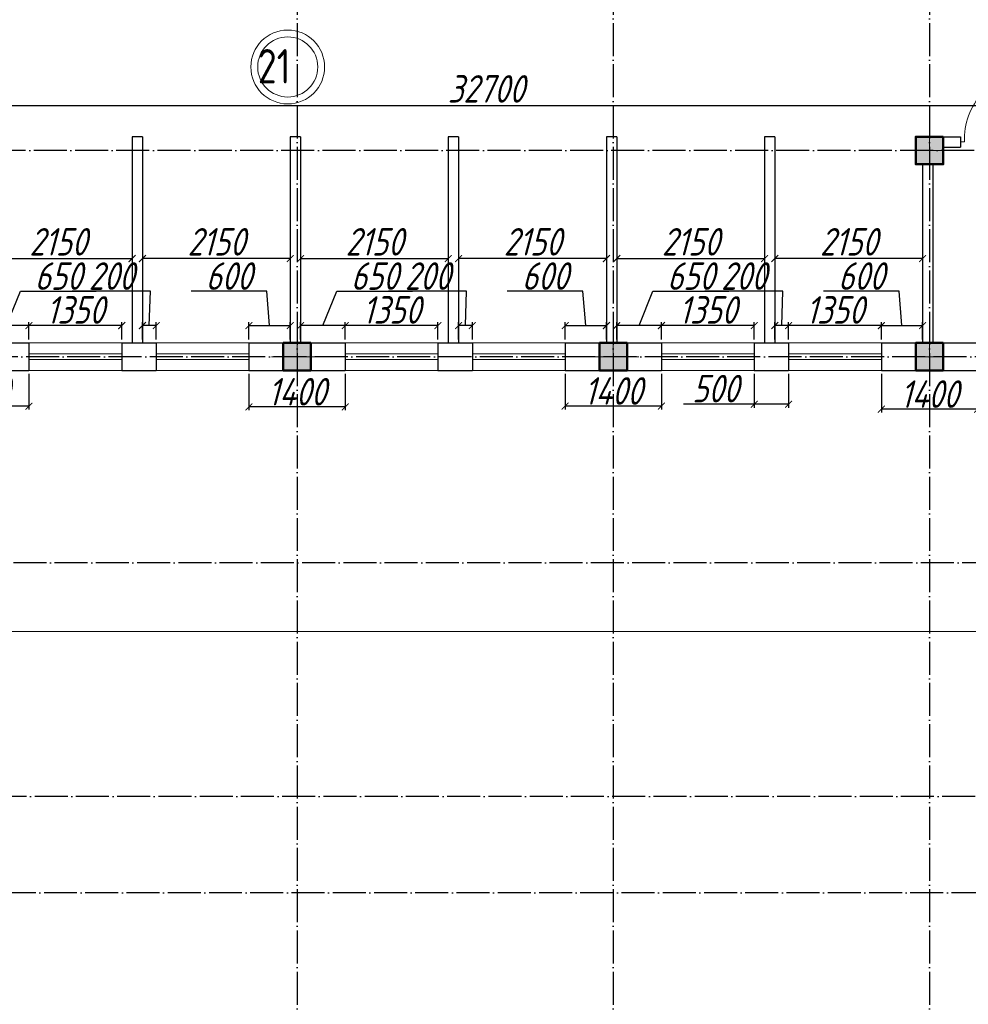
# Model space of a CAD drawing. Extents: x -4445 to 1909585, y 1860 to 289234.
# Tile 73 of 110: x 483681 to 497481, y 234606 to 248932. Entities that reach past the tile are written whole.
import ezdxf

# ---------------------------------------------------------------- set-up
doc = ezdxf.new("R2010")
doc.units = 0
doc.header["$LTSCALE"] = 0.5
doc.header["$MEASUREMENT"] = 0
doc.header["$PDMODE"] = 34
doc.header["$PDSIZE"] = 3
doc.linetypes.add('ACAD_ISO04W100', pattern=[30, 24, -3, 0, -3])
doc.layers.get('0').update_dxf_attribs({"linetype": 'CONTINUOUS', "lineweight": 18})
doc.layers.get('DEFPOINTS').update_dxf_attribs({"color": 2, "linetype": 'CONTINUOUS', "lineweight": 13})
doc.layers.add('kolonn', color=7, linetype='CONTINUOUS')
doc.layers.add('os', color=3, linetype='CONTINUOUS')
doc.styles.get("Standard").update_dxf_attribs({"font": 'spds.shx', "oblique": 15})
doc.dimstyles.new('ISO-25', dxfattribs={"dimtxt": 400, "dimasz": 100, "dimexe": 50, "dimexo": 50, "dimgap": 20, "dimtad": 1, "dimdec": 0, "dimtxsty": 'Standard', "dimblk": 'ARCHTICK', "dimcen": 20, "dimclrd": 1, "dimclre": 1, "dimadec": 0, "dimazin": 0, "dimtfac": 1, "dimtdec": 0, "dimtmove": 0, "dimatfit": 3, "dimldrblk": 'ARCHTICK', "dimfxl": 1, "dimarcsym": 0})

# ---------------------------------------------------------------- blocks, each defined once
blk = doc.blocks.new('_ArchTick')
at = {"color": 0, "linetype": 'ByBlock', "const_width": 0.15}
blk.add_lwpolyline([(-0.5, -0.5), (0.5, 0.5)], dxfattribs=at)
blk = doc.blocks.new('*D2479')
at = {"color": 1, "lineweight": -2, "transparency": 16777216}
for p, q in [((506816, 247279), (506816, 247731)), ((474116, 247689), (474116, 247631)), ((474116, 247681), (506816, 247681))]:
    blk.add_line(p, q, dxfattribs=at)
at = {"layer": 'DEFPOINTS', "color": 0, "transparency": 16777216}
for p in [(474116, 247739), (506816, 247681), (506816, 247229)]:
    blk.add_point(p, dxfattribs=at)
at = {"color": 1, "lineweight": -2, "transparency": 16777216, "xscale": 100, "yscale": 100, "zscale": 100, "rotation": 180}
blk.add_blockref('_ArchTick', (474116, 247681), dxfattribs=at)
at = {"color": 1, "lineweight": -2, "transparency": 16777216, "xscale": 100, "yscale": 100, "zscale": 100}
blk.add_blockref('_ArchTick', (506816, 247681), dxfattribs=at)
at = {"color": 0, "transparency": 16777216, "insert": (490466, 247925), "char_height": 400, "attachment_point": 5}
blk.add_mtext('32700', dxfattribs=at)
blk = doc.blocks.new('*D2352')
at = {"color": 1, "lineweight": -2, "transparency": 16777216}
for p, q in [((496816, 245621), (496816, 245406)), ((494666, 245500), (494666, 245406)), ((496816, 245456), (494666, 245456))]:
    blk.add_line(p, q, dxfattribs=at)
at = {"layer": 'DEFPOINTS', "color": 0, "transparency": 16777216}
for p in [(494666, 245550), (496816, 245671), (494666, 245456)]:
    blk.add_point(p, dxfattribs=at)
at = {"color": 1, "lineweight": -2, "transparency": 16777216, "xscale": 100, "yscale": 100, "zscale": 100, "rotation": 180}
blk.add_blockref('_ArchTick', (494666, 245456), dxfattribs=at)
at = {"color": 1, "lineweight": -2, "transparency": 16777216, "xscale": 100, "yscale": 100, "zscale": 100}
blk.add_blockref('_ArchTick', (496816, 245456), dxfattribs=at)
at = {"color": 0, "transparency": 16777216, "insert": (495741, 245700), "char_height": 400, "attachment_point": 5}
blk.add_mtext('2150', dxfattribs=at)
blk = doc.blocks.new('*D2353')
at = {"color": 1, "lineweight": -2, "transparency": 16777216}
for p, q in [((492366, 245621), (492366, 245406)), ((492366, 245456), (494516, 245456)), ((494516, 245500), (494516, 245406))]:
    blk.add_line(p, q, dxfattribs=at)
at = {"layer": 'DEFPOINTS', "color": 0, "transparency": 16777216}
for p in [(492366, 245671), (494516, 245550), (494516, 245456)]:
    blk.add_point(p, dxfattribs=at)
at = {"color": 1, "lineweight": -2, "transparency": 16777216, "xscale": 100, "yscale": 100, "zscale": 100, "rotation": 180}
blk.add_blockref('_ArchTick', (492366, 245456), dxfattribs=at)
at = {"color": 1, "lineweight": -2, "transparency": 16777216, "xscale": 100, "yscale": 100, "zscale": 100}
blk.add_blockref('_ArchTick', (494516, 245456), dxfattribs=at)
at = {"color": 0, "transparency": 16777216, "insert": (493441, 245700), "char_height": 400, "attachment_point": 5}
blk.add_mtext('2150', dxfattribs=at)
blk = doc.blocks.new('*D2354')
at = {"color": 1, "lineweight": -2, "transparency": 16777216}
for p, q in [((487766, 245621), (487766, 245406)), ((487766, 245456), (489916, 245456)), ((489916, 245500), (489916, 245406))]:
    blk.add_line(p, q, dxfattribs=at)
at = {"layer": 'DEFPOINTS', "color": 0, "transparency": 16777216}
for p in [(487766, 245671), (489916, 245550), (489916, 245456)]:
    blk.add_point(p, dxfattribs=at)
at = {"color": 1, "lineweight": -2, "transparency": 16777216, "xscale": 100, "yscale": 100, "zscale": 100, "rotation": 180}
blk.add_blockref('_ArchTick', (487766, 245456), dxfattribs=at)
at = {"color": 1, "lineweight": -2, "transparency": 16777216, "xscale": 100, "yscale": 100, "zscale": 100}
blk.add_blockref('_ArchTick', (489916, 245456), dxfattribs=at)
at = {"color": 0, "transparency": 16777216, "insert": (488841, 245700), "char_height": 400, "attachment_point": 5}
blk.add_mtext('2150', dxfattribs=at)
blk = doc.blocks.new('*D2355')
at = {"color": 1, "lineweight": -2, "transparency": 16777216}
for p, q in [((492216, 245621), (492216, 245406)), ((490066, 245500), (490066, 245406)), ((492216, 245456), (490066, 245456))]:
    blk.add_line(p, q, dxfattribs=at)
at = {"layer": 'DEFPOINTS', "color": 0, "transparency": 16777216}
for p in [(490066, 245550), (492216, 245671), (490066, 245456)]:
    blk.add_point(p, dxfattribs=at)
at = {"color": 1, "lineweight": -2, "transparency": 16777216, "xscale": 100, "yscale": 100, "zscale": 100, "rotation": 180}
blk.add_blockref('_ArchTick', (490066, 245456), dxfattribs=at)
at = {"color": 1, "lineweight": -2, "transparency": 16777216, "xscale": 100, "yscale": 100, "zscale": 100}
blk.add_blockref('_ArchTick', (492216, 245456), dxfattribs=at)
at = {"color": 0, "transparency": 16777216, "insert": (491141, 245700), "char_height": 400, "attachment_point": 5}
blk.add_mtext('2150', dxfattribs=at)
blk = doc.blocks.new('*D2357')
at = {"color": 1, "lineweight": -2, "transparency": 16777216}
for p, q in [((487616, 245621), (487616, 245406)), ((485466, 245500), (485466, 245406)), ((487616, 245456), (485466, 245456))]:
    blk.add_line(p, q, dxfattribs=at)
at = {"layer": 'DEFPOINTS', "color": 0, "transparency": 16777216}
for p in [(485466, 245550), (487616, 245671), (485466, 245456)]:
    blk.add_point(p, dxfattribs=at)
at = {"color": 1, "lineweight": -2, "transparency": 16777216, "xscale": 100, "yscale": 100, "zscale": 100, "rotation": 180}
blk.add_blockref('_ArchTick', (485466, 245456), dxfattribs=at)
at = {"color": 1, "lineweight": -2, "transparency": 16777216, "xscale": 100, "yscale": 100, "zscale": 100}
blk.add_blockref('_ArchTick', (487616, 245456), dxfattribs=at)
at = {"color": 0, "transparency": 16777216, "insert": (486541, 245700), "char_height": 400, "attachment_point": 5}
blk.add_mtext('2150', dxfattribs=at)
blk = doc.blocks.new('*D2358')
at = {"color": 1, "lineweight": -2, "transparency": 16777216}
for p, q in [((483166, 245621), (483166, 245406)), ((483166, 245456), (485316, 245456)), ((485316, 245500), (485316, 245406))]:
    blk.add_line(p, q, dxfattribs=at)
at = {"layer": 'DEFPOINTS', "color": 0, "transparency": 16777216}
for p in [(483166, 245671), (485316, 245550), (485316, 245456)]:
    blk.add_point(p, dxfattribs=at)
at = {"color": 1, "lineweight": -2, "transparency": 16777216, "xscale": 100, "yscale": 100, "zscale": 100, "rotation": 180}
blk.add_blockref('_ArchTick', (483166, 245456), dxfattribs=at)
at = {"color": 1, "lineweight": -2, "transparency": 16777216, "xscale": 100, "yscale": 100, "zscale": 100}
blk.add_blockref('_ArchTick', (485316, 245456), dxfattribs=at)
at = {"color": 0, "transparency": 16777216, "insert": (484241, 245700), "char_height": 400, "attachment_point": 5}
blk.add_mtext('2150', dxfattribs=at)
blk = doc.blocks.new('ghsdd')
at = {"ltscale": 50}
h = blk.add_hatch(color=256, dxfattribs=at)
h.paths.add_polyline_path([(0, 200), (-200, 200), (-200, 0), (0, 0)])
h.paths.add_polyline_path([(200, 0), (200, 200), (0, 200), (0, 0)])
h.paths.add_polyline_path([(0, 0), (-200, 0), (-200, -200), (0, -200)])
h.paths.add_polyline_path([(0, 0), (0, -200), (200, -200), (200, 0)])
at = {"lineweight": 0}
for p, q in [((0, -374), (0, 374)), ((-374, 0), (374, 0))]:
    blk.add_line(p, q, dxfattribs=at)
at = {"lineweight": 50, "ltscale": 50}
blk.add_lwpolyline([(200, 200), (200, -200), (-200, -200), (-200, 200), (200, 200)], dxfattribs=at)
blk = doc.blocks.new('*D2725')
at = {"color": 1, "lineweight": -2, "transparency": 16777216}
for p, q in [((494866, 244279), (494866, 244531)), ((496216, 244481), (494866, 244481)), ((496216, 244279), (496216, 244531))]:
    blk.add_line(p, q, dxfattribs=at)
at = {"layer": 'DEFPOINTS', "color": 0, "transparency": 16777216}
for p in [(494866, 244481), (494866, 244229), (496216, 244229)]:
    blk.add_point(p, dxfattribs=at)
at = {"color": 1, "lineweight": -2, "transparency": 16777216, "xscale": 100, "yscale": 100, "zscale": 100, "rotation": 180}
blk.add_blockref('_ArchTick', (494866, 244481), dxfattribs=at)
at = {"color": 1, "lineweight": -2, "transparency": 16777216, "xscale": 100, "yscale": 100, "zscale": 100}
blk.add_blockref('_ArchTick', (496216, 244481), dxfattribs=at)
at = {"color": 0, "transparency": 16777216, "insert": (495541, 244709), "char_height": 400, "attachment_point": 5}
blk.add_mtext('1350', dxfattribs=at)
blk = doc.blocks.new('*D2726')
at = {"color": 1, "lineweight": -2, "transparency": 16777216}
for p, q in [((496474, 244981), (495373, 244981)), ((496516, 244481), (496474, 244981)), ((496216, 244279), (496216, 244531)), ((496216, 244481), (496816, 244481)), ((496816, 244279), (496816, 244531))]:
    blk.add_line(p, q, dxfattribs=at)
at = {"layer": 'DEFPOINTS', "color": 0, "transparency": 16777216}
for p in [(496816, 244481), (496216, 244229), (496816, 244229)]:
    blk.add_point(p, dxfattribs=at)
at = {"color": 1, "lineweight": -2, "transparency": 16777216, "xscale": 100, "yscale": 100, "zscale": 100, "rotation": 180}
blk.add_blockref('_ArchTick', (496216, 244481), dxfattribs=at)
at = {"color": 1, "lineweight": -2, "transparency": 16777216, "xscale": 100, "yscale": 100, "zscale": 100}
blk.add_blockref('_ArchTick', (496816, 244481), dxfattribs=at)
at = {"color": 0, "transparency": 16777216, "insert": (495924, 245201), "char_height": 400, "attachment_point": 5}
blk.add_mtext('600', dxfattribs=at)
blk = doc.blocks.new('*D2727')
at = {"color": 1, "lineweight": -2, "transparency": 16777216}
for p, q in [((494783, 244981), (493646, 244981)), ((494766, 244481), (494783, 244981)), ((494666, 244279), (494666, 244531)), ((494866, 244481), (494666, 244481)), ((494866, 244279), (494866, 244531))]:
    blk.add_line(p, q, dxfattribs=at)
at = {"layer": 'DEFPOINTS', "color": 0, "transparency": 16777216}
for p in [(494666, 244481), (494666, 244229), (494866, 244229)]:
    blk.add_point(p, dxfattribs=at)
at = {"color": 1, "lineweight": -2, "transparency": 16777216, "xscale": 100, "yscale": 100, "zscale": 100, "rotation": 180}
blk.add_blockref('_ArchTick', (494666, 244481), dxfattribs=at)
at = {"color": 1, "lineweight": -2, "transparency": 16777216, "xscale": 100, "yscale": 100, "zscale": 100}
blk.add_blockref('_ArchTick', (494866, 244481), dxfattribs=at)
at = {"color": 0, "transparency": 16777216, "insert": (494215, 245201), "char_height": 400, "attachment_point": 5}
blk.add_mtext('200', dxfattribs=at)
blk = doc.blocks.new('*D2379')
at = {"color": 1, "lineweight": -2, "transparency": 16777216}
for p, q in [((493016, 244279), (493016, 244531)), ((494366, 244481), (493016, 244481)), ((494366, 244279), (494366, 244531))]:
    blk.add_line(p, q, dxfattribs=at)
at = {"layer": 'DEFPOINTS', "color": 0, "transparency": 16777216}
for p in [(493016, 244481), (493016, 244229), (494366, 244229)]:
    blk.add_point(p, dxfattribs=at)
at = {"color": 1, "lineweight": -2, "transparency": 16777216, "xscale": 100, "yscale": 100, "zscale": 100, "rotation": 180}
blk.add_blockref('_ArchTick', (493016, 244481), dxfattribs=at)
at = {"color": 1, "lineweight": -2, "transparency": 16777216, "xscale": 100, "yscale": 100, "zscale": 100}
blk.add_blockref('_ArchTick', (494366, 244481), dxfattribs=at)
at = {"color": 0, "transparency": 16777216, "insert": (493691, 244709), "char_height": 400, "attachment_point": 5}
blk.add_mtext('1350', dxfattribs=at)
blk = doc.blocks.new('*D2380')
at = {"color": 1, "lineweight": -2, "transparency": 16777216}
for p, q in [((492691, 244481), (492893, 244981)), ((492893, 244981), (493995, 244981)), ((492366, 244279), (492366, 244531)), ((493016, 244481), (492366, 244481)), ((493016, 244279), (493016, 244531))]:
    blk.add_line(p, q, dxfattribs=at)
at = {"layer": 'DEFPOINTS', "color": 0, "transparency": 16777216}
for p in [(492366, 244481), (492366, 244229), (493016, 244229)]:
    blk.add_point(p, dxfattribs=at)
at = {"color": 1, "lineweight": -2, "transparency": 16777216, "xscale": 100, "yscale": 100, "zscale": 100, "rotation": 180}
blk.add_blockref('_ArchTick', (492366, 244481), dxfattribs=at)
at = {"color": 1, "lineweight": -2, "transparency": 16777216, "xscale": 100, "yscale": 100, "zscale": 100}
blk.add_blockref('_ArchTick', (493016, 244481), dxfattribs=at)
at = {"color": 0, "transparency": 16777216, "insert": (493444, 245201), "char_height": 400, "attachment_point": 5}
blk.add_mtext('650', dxfattribs=at)
blk = doc.blocks.new('*D2728')
at = {"color": 1, "lineweight": -2, "transparency": 16777216}
for p, q in [((494366, 243779), (494366, 243286)), ((494866, 243779), (494866, 243286)), ((494366, 243336), (493339, 243336)), ((494866, 243336), (494366, 243336))]:
    blk.add_line(p, q, dxfattribs=at)
at = {"layer": 'DEFPOINTS', "color": 0, "transparency": 16777216}
for p in [(494366, 243829), (494866, 243829), (494366, 243336)]:
    blk.add_point(p, dxfattribs=at)
at = {"color": 1, "lineweight": -2, "transparency": 16777216, "xscale": 100, "yscale": 100, "zscale": 100, "rotation": 180}
blk.add_blockref('_ArchTick', (494366, 243336), dxfattribs=at)
at = {"color": 1, "lineweight": -2, "transparency": 16777216, "xscale": 100, "yscale": 100, "zscale": 100}
blk.add_blockref('_ArchTick', (494866, 243336), dxfattribs=at)
at = {"color": 0, "transparency": 16777216, "insert": (493802, 243564), "char_height": 400, "attachment_point": 5}
blk.add_mtext('500', dxfattribs=at)
blk = doc.blocks.new('*D2729')
at = {"color": 1, "lineweight": -2, "transparency": 16777216}
for p, q in [((494866, 244279), (494866, 244531)), ((496216, 244481), (494866, 244481)), ((496216, 244279), (496216, 244531))]:
    blk.add_line(p, q, dxfattribs=at)
at = {"layer": 'DEFPOINTS', "color": 0, "transparency": 16777216}
for p in [(494866, 244481), (494866, 244229), (496216, 244229)]:
    blk.add_point(p, dxfattribs=at)
at = {"color": 1, "lineweight": -2, "transparency": 16777216, "xscale": 100, "yscale": 100, "zscale": 100, "rotation": 180}
blk.add_blockref('_ArchTick', (494866, 244481), dxfattribs=at)
at = {"color": 1, "lineweight": -2, "transparency": 16777216, "xscale": 100, "yscale": 100, "zscale": 100}
blk.add_blockref('_ArchTick', (496216, 244481), dxfattribs=at)
at = {"color": 0, "transparency": 16777216, "insert": (495541, 244709), "char_height": 400, "attachment_point": 5}
blk.add_mtext('1350', dxfattribs=at)
blk = doc.blocks.new('*D2381')
at = {"color": 1, "lineweight": -2, "transparency": 16777216}
for p, q in [((491874, 244981), (490773, 244981)), ((491916, 244481), (491874, 244981)), ((491616, 244279), (491616, 244531)), ((491616, 244481), (492216, 244481)), ((492216, 244279), (492216, 244531))]:
    blk.add_line(p, q, dxfattribs=at)
at = {"layer": 'DEFPOINTS', "color": 0, "transparency": 16777216}
for p in [(492216, 244481), (491616, 244229), (492216, 244229)]:
    blk.add_point(p, dxfattribs=at)
at = {"color": 1, "lineweight": -2, "transparency": 16777216, "xscale": 100, "yscale": 100, "zscale": 100, "rotation": 180}
blk.add_blockref('_ArchTick', (491616, 244481), dxfattribs=at)
at = {"color": 1, "lineweight": -2, "transparency": 16777216, "xscale": 100, "yscale": 100, "zscale": 100}
blk.add_blockref('_ArchTick', (492216, 244481), dxfattribs=at)
at = {"color": 0, "transparency": 16777216, "insert": (491324, 245201), "char_height": 400, "attachment_point": 5}
blk.add_mtext('600', dxfattribs=at)
blk = doc.blocks.new('*D2382')
at = {"color": 1, "lineweight": -2, "transparency": 16777216}
for p, q in [((490183, 244981), (489046, 244981)), ((490166, 244481), (490183, 244981)), ((490066, 244279), (490066, 244531)), ((490266, 244481), (490066, 244481)), ((490266, 244279), (490266, 244531))]:
    blk.add_line(p, q, dxfattribs=at)
at = {"layer": 'DEFPOINTS', "color": 0, "transparency": 16777216}
for p in [(490066, 244481), (490066, 244229), (490266, 244229)]:
    blk.add_point(p, dxfattribs=at)
at = {"color": 1, "lineweight": -2, "transparency": 16777216, "xscale": 100, "yscale": 100, "zscale": 100, "rotation": 180}
blk.add_blockref('_ArchTick', (490066, 244481), dxfattribs=at)
at = {"color": 1, "lineweight": -2, "transparency": 16777216, "xscale": 100, "yscale": 100, "zscale": 100}
blk.add_blockref('_ArchTick', (490266, 244481), dxfattribs=at)
at = {"color": 0, "transparency": 16777216, "insert": (489615, 245201), "char_height": 400, "attachment_point": 5}
blk.add_mtext('200', dxfattribs=at)
blk = doc.blocks.new('*D2383')
at = {"color": 1, "lineweight": -2, "transparency": 16777216}
for p, q in [((488416, 244279), (488416, 244531)), ((489766, 244481), (488416, 244481)), ((489766, 244279), (489766, 244531))]:
    blk.add_line(p, q, dxfattribs=at)
at = {"layer": 'DEFPOINTS', "color": 0, "transparency": 16777216}
for p in [(488416, 244481), (488416, 244229), (489766, 244229)]:
    blk.add_point(p, dxfattribs=at)
at = {"color": 1, "lineweight": -2, "transparency": 16777216, "xscale": 100, "yscale": 100, "zscale": 100, "rotation": 180}
blk.add_blockref('_ArchTick', (488416, 244481), dxfattribs=at)
at = {"color": 1, "lineweight": -2, "transparency": 16777216, "xscale": 100, "yscale": 100, "zscale": 100}
blk.add_blockref('_ArchTick', (489766, 244481), dxfattribs=at)
at = {"color": 0, "transparency": 16777216, "insert": (489091, 244709), "char_height": 400, "attachment_point": 5}
blk.add_mtext('1350', dxfattribs=at)
blk = doc.blocks.new('*D2384')
at = {"color": 1, "lineweight": -2, "transparency": 16777216}
for p, q in [((488091, 244481), (488293, 244981)), ((488293, 244981), (489395, 244981)), ((487766, 244279), (487766, 244531)), ((488416, 244481), (487766, 244481)), ((488416, 244279), (488416, 244531))]:
    blk.add_line(p, q, dxfattribs=at)
at = {"layer": 'DEFPOINTS', "color": 0, "transparency": 16777216}
for p in [(487766, 244481), (487766, 244229), (488416, 244229)]:
    blk.add_point(p, dxfattribs=at)
at = {"color": 1, "lineweight": -2, "transparency": 16777216, "xscale": 100, "yscale": 100, "zscale": 100, "rotation": 180}
blk.add_blockref('_ArchTick', (487766, 244481), dxfattribs=at)
at = {"color": 1, "lineweight": -2, "transparency": 16777216, "xscale": 100, "yscale": 100, "zscale": 100}
blk.add_blockref('_ArchTick', (488416, 244481), dxfattribs=at)
at = {"color": 0, "transparency": 16777216, "insert": (488844, 245201), "char_height": 400, "attachment_point": 5}
blk.add_mtext('650', dxfattribs=at)
blk = doc.blocks.new('*D2730')
at = {"color": 1, "lineweight": -2, "transparency": 16777216}
for p, q in [((494366, 243779), (494366, 243286)), ((494866, 243779), (494866, 243286)), ((494366, 243336), (493339, 243336)), ((494866, 243336), (494366, 243336))]:
    blk.add_line(p, q, dxfattribs=at)
at = {"layer": 'DEFPOINTS', "color": 0, "transparency": 16777216}
for p in [(494366, 243829), (494866, 243829), (494366, 243336)]:
    blk.add_point(p, dxfattribs=at)
at = {"color": 1, "lineweight": -2, "transparency": 16777216, "xscale": 100, "yscale": 100, "zscale": 100, "rotation": 180}
blk.add_blockref('_ArchTick', (494366, 243336), dxfattribs=at)
at = {"color": 1, "lineweight": -2, "transparency": 16777216, "xscale": 100, "yscale": 100, "zscale": 100}
blk.add_blockref('_ArchTick', (494866, 243336), dxfattribs=at)
at = {"color": 0, "transparency": 16777216, "insert": (493802, 243564), "char_height": 400, "attachment_point": 5}
blk.add_mtext('500', dxfattribs=at)
blk = doc.blocks.new('*D2731')
at = {"color": 1, "lineweight": -2, "transparency": 16777216}
for p, q in [((494866, 244279), (494866, 244531)), ((496216, 244481), (494866, 244481)), ((496216, 244279), (496216, 244531))]:
    blk.add_line(p, q, dxfattribs=at)
at = {"layer": 'DEFPOINTS', "color": 0, "transparency": 16777216}
for p in [(494866, 244481), (494866, 244229), (496216, 244229)]:
    blk.add_point(p, dxfattribs=at)
at = {"color": 1, "lineweight": -2, "transparency": 16777216, "xscale": 100, "yscale": 100, "zscale": 100, "rotation": 180}
blk.add_blockref('_ArchTick', (494866, 244481), dxfattribs=at)
at = {"color": 1, "lineweight": -2, "transparency": 16777216, "xscale": 100, "yscale": 100, "zscale": 100}
blk.add_blockref('_ArchTick', (496216, 244481), dxfattribs=at)
at = {"color": 0, "transparency": 16777216, "insert": (495541, 244709), "char_height": 400, "attachment_point": 5}
blk.add_mtext('1350', dxfattribs=at)
blk = doc.blocks.new('*D2385')
at = {"color": 1, "lineweight": -2, "transparency": 16777216}
for p, q in [((487274, 244981), (486173, 244981)), ((487316, 244481), (487274, 244981)), ((487016, 244279), (487016, 244531)), ((487016, 244481), (487616, 244481)), ((487616, 244279), (487616, 244531))]:
    blk.add_line(p, q, dxfattribs=at)
at = {"layer": 'DEFPOINTS', "color": 0, "transparency": 16777216}
for p in [(487616, 244481), (487016, 244229), (487616, 244229)]:
    blk.add_point(p, dxfattribs=at)
at = {"color": 1, "lineweight": -2, "transparency": 16777216, "xscale": 100, "yscale": 100, "zscale": 100, "rotation": 180}
blk.add_blockref('_ArchTick', (487016, 244481), dxfattribs=at)
at = {"color": 1, "lineweight": -2, "transparency": 16777216, "xscale": 100, "yscale": 100, "zscale": 100}
blk.add_blockref('_ArchTick', (487616, 244481), dxfattribs=at)
at = {"color": 0, "transparency": 16777216, "insert": (486724, 245201), "char_height": 400, "attachment_point": 5}
blk.add_mtext('600', dxfattribs=at)
blk = doc.blocks.new('*D2386')
at = {"color": 1, "lineweight": -2, "transparency": 16777216}
for p, q in [((485583, 244981), (484446, 244981)), ((485566, 244481), (485583, 244981)), ((485466, 244279), (485466, 244531)), ((485666, 244481), (485466, 244481)), ((485666, 244279), (485666, 244531))]:
    blk.add_line(p, q, dxfattribs=at)
at = {"layer": 'DEFPOINTS', "color": 0, "transparency": 16777216}
for p in [(485466, 244481), (485466, 244229), (485666, 244229)]:
    blk.add_point(p, dxfattribs=at)
at = {"color": 1, "lineweight": -2, "transparency": 16777216, "xscale": 100, "yscale": 100, "zscale": 100, "rotation": 180}
blk.add_blockref('_ArchTick', (485466, 244481), dxfattribs=at)
at = {"color": 1, "lineweight": -2, "transparency": 16777216, "xscale": 100, "yscale": 100, "zscale": 100}
blk.add_blockref('_ArchTick', (485666, 244481), dxfattribs=at)
at = {"color": 0, "transparency": 16777216, "insert": (485015, 245201), "char_height": 400, "attachment_point": 5}
blk.add_mtext('200', dxfattribs=at)
blk = doc.blocks.new('*D2387')
at = {"color": 1, "lineweight": -2, "transparency": 16777216}
for p, q in [((483816, 244279), (483816, 244531)), ((485166, 244481), (483816, 244481)), ((485166, 244279), (485166, 244531))]:
    blk.add_line(p, q, dxfattribs=at)
at = {"layer": 'DEFPOINTS', "color": 0, "transparency": 16777216}
for p in [(483816, 244481), (483816, 244229), (485166, 244229)]:
    blk.add_point(p, dxfattribs=at)
at = {"color": 1, "lineweight": -2, "transparency": 16777216, "xscale": 100, "yscale": 100, "zscale": 100, "rotation": 180}
blk.add_blockref('_ArchTick', (483816, 244481), dxfattribs=at)
at = {"color": 1, "lineweight": -2, "transparency": 16777216, "xscale": 100, "yscale": 100, "zscale": 100}
blk.add_blockref('_ArchTick', (485166, 244481), dxfattribs=at)
at = {"color": 0, "transparency": 16777216, "insert": (484491, 244709), "char_height": 400, "attachment_point": 5}
blk.add_mtext('1350', dxfattribs=at)
blk = doc.blocks.new('*D2388')
at = {"color": 1, "lineweight": -2, "transparency": 16777216}
for p, q in [((483491, 244481), (483693, 244981)), ((483693, 244981), (484795, 244981)), ((483166, 244279), (483166, 244531)), ((483816, 244481), (483166, 244481)), ((483816, 244279), (483816, 244531))]:
    blk.add_line(p, q, dxfattribs=at)
at = {"layer": 'DEFPOINTS', "color": 0, "transparency": 16777216}
for p in [(483166, 244481), (483166, 244229), (483816, 244229)]:
    blk.add_point(p, dxfattribs=at)
at = {"color": 1, "lineweight": -2, "transparency": 16777216, "xscale": 100, "yscale": 100, "zscale": 100, "rotation": 180}
blk.add_blockref('_ArchTick', (483166, 244481), dxfattribs=at)
at = {"color": 1, "lineweight": -2, "transparency": 16777216, "xscale": 100, "yscale": 100, "zscale": 100}
blk.add_blockref('_ArchTick', (483816, 244481), dxfattribs=at)
at = {"color": 0, "transparency": 16777216, "insert": (484244, 245201), "char_height": 400, "attachment_point": 5}
blk.add_mtext('650', dxfattribs=at)
blk = doc.blocks.new('*D2732')
at = {"color": 1, "lineweight": -2, "transparency": 16777216}
for p, q in [((494366, 243779), (494366, 243286)), ((494866, 243779), (494866, 243286)), ((494366, 243336), (493339, 243336)), ((494866, 243336), (494366, 243336))]:
    blk.add_line(p, q, dxfattribs=at)
at = {"layer": 'DEFPOINTS', "color": 0, "transparency": 16777216}
for p in [(494366, 243829), (494866, 243829), (494366, 243336)]:
    blk.add_point(p, dxfattribs=at)
at = {"color": 1, "lineweight": -2, "transparency": 16777216, "xscale": 100, "yscale": 100, "zscale": 100, "rotation": 180}
blk.add_blockref('_ArchTick', (494366, 243336), dxfattribs=at)
at = {"color": 1, "lineweight": -2, "transparency": 16777216, "xscale": 100, "yscale": 100, "zscale": 100}
blk.add_blockref('_ArchTick', (494866, 243336), dxfattribs=at)
at = {"color": 0, "transparency": 16777216, "insert": (493802, 243564), "char_height": 400, "attachment_point": 5}
blk.add_mtext('500', dxfattribs=at)
blk = doc.blocks.new('*D2733')
at = {"color": 1, "lineweight": -2, "transparency": 16777216}
for p, q in [((494866, 244279), (494866, 244531)), ((496216, 244481), (494866, 244481)), ((496216, 244279), (496216, 244531))]:
    blk.add_line(p, q, dxfattribs=at)
at = {"layer": 'DEFPOINTS', "color": 0, "transparency": 16777216}
for p in [(494866, 244481), (494866, 244229), (496216, 244229)]:
    blk.add_point(p, dxfattribs=at)
at = {"color": 1, "lineweight": -2, "transparency": 16777216, "xscale": 100, "yscale": 100, "zscale": 100, "rotation": 180}
blk.add_blockref('_ArchTick', (494866, 244481), dxfattribs=at)
at = {"color": 1, "lineweight": -2, "transparency": 16777216, "xscale": 100, "yscale": 100, "zscale": 100}
blk.add_blockref('_ArchTick', (496216, 244481), dxfattribs=at)
at = {"color": 0, "transparency": 16777216, "insert": (495541, 244709), "char_height": 400, "attachment_point": 5}
blk.add_mtext('1350', dxfattribs=at)
blk = doc.blocks.new('*D2734')
at = {"color": 1, "lineweight": -2, "transparency": 16777216}
for p, q in [((494366, 243779), (494366, 243286)), ((494866, 243779), (494866, 243286)), ((494366, 243336), (493339, 243336)), ((494866, 243336), (494366, 243336))]:
    blk.add_line(p, q, dxfattribs=at)
at = {"layer": 'DEFPOINTS', "color": 0, "transparency": 16777216}
for p in [(494366, 243829), (494866, 243829), (494366, 243336)]:
    blk.add_point(p, dxfattribs=at)
at = {"color": 1, "lineweight": -2, "transparency": 16777216, "xscale": 100, "yscale": 100, "zscale": 100, "rotation": 180}
blk.add_blockref('_ArchTick', (494366, 243336), dxfattribs=at)
at = {"color": 1, "lineweight": -2, "transparency": 16777216, "xscale": 100, "yscale": 100, "zscale": 100}
blk.add_blockref('_ArchTick', (494866, 243336), dxfattribs=at)
at = {"color": 0, "transparency": 16777216, "insert": (493802, 243564), "char_height": 400, "attachment_point": 5}
blk.add_mtext('500', dxfattribs=at)
blk = doc.blocks.new('*D2759')
at = {"color": 1, "lineweight": -2, "transparency": 16777216}
for p, q in [((496216, 243779), (496216, 243214)), ((497616, 243779), (497616, 243214)), ((497616, 243264), (496216, 243264))]:
    blk.add_line(p, q, dxfattribs=at)
at = {"layer": 'DEFPOINTS', "color": 0, "transparency": 16777216}
for p in [(496216, 243829), (497616, 243829), (496216, 243264)]:
    blk.add_point(p, dxfattribs=at)
at = {"color": 1, "lineweight": -2, "transparency": 16777216, "xscale": 100, "yscale": 100, "zscale": 100, "rotation": 180}
blk.add_blockref('_ArchTick', (496216, 243264), dxfattribs=at)
at = {"color": 1, "lineweight": -2, "transparency": 16777216, "xscale": 100, "yscale": 100, "zscale": 100}
blk.add_blockref('_ArchTick', (497616, 243264), dxfattribs=at)
at = {"color": 0, "transparency": 16777216, "insert": (496916, 243484), "char_height": 400, "attachment_point": 5}
blk.add_mtext('1400', dxfattribs=at)
blk = doc.blocks.new('*D2760')
at = {"color": 1, "lineweight": -2, "transparency": 16777216}
for p, q in [((491616, 243779), (491616, 243260)), ((493016, 243779), (493016, 243260)), ((493016, 243310), (491616, 243310))]:
    blk.add_line(p, q, dxfattribs=at)
at = {"layer": 'DEFPOINTS', "color": 0, "transparency": 16777216}
for p in [(491616, 243829), (493016, 243829), (491616, 243310)]:
    blk.add_point(p, dxfattribs=at)
at = {"color": 1, "lineweight": -2, "transparency": 16777216, "xscale": 100, "yscale": 100, "zscale": 100, "rotation": 180}
blk.add_blockref('_ArchTick', (491616, 243310), dxfattribs=at)
at = {"color": 1, "lineweight": -2, "transparency": 16777216, "xscale": 100, "yscale": 100, "zscale": 100}
blk.add_blockref('_ArchTick', (493016, 243310), dxfattribs=at)
at = {"color": 0, "transparency": 16777216, "insert": (492316, 243530), "char_height": 400, "attachment_point": 5}
blk.add_mtext('1400', dxfattribs=at)
blk = doc.blocks.new('*D2761')
at = {"color": 1, "lineweight": -2, "transparency": 16777216}
for p, q in [((487016, 243779), (487016, 243248)), ((488416, 243779), (488416, 243248)), ((488416, 243298), (487016, 243298))]:
    blk.add_line(p, q, dxfattribs=at)
at = {"layer": 'DEFPOINTS', "color": 0, "transparency": 16777216}
for p in [(487016, 243829), (488416, 243829), (487016, 243298)]:
    blk.add_point(p, dxfattribs=at)
at = {"color": 1, "lineweight": -2, "transparency": 16777216, "xscale": 100, "yscale": 100, "zscale": 100, "rotation": 180}
blk.add_blockref('_ArchTick', (487016, 243298), dxfattribs=at)
at = {"color": 1, "lineweight": -2, "transparency": 16777216, "xscale": 100, "yscale": 100, "zscale": 100}
blk.add_blockref('_ArchTick', (488416, 243298), dxfattribs=at)
at = {"color": 0, "transparency": 16777216, "insert": (487716, 243518), "char_height": 400, "attachment_point": 5}
blk.add_mtext('1400', dxfattribs=at)
blk = doc.blocks.new('*D2762')
at = {"color": 1, "lineweight": -2, "transparency": 16777216}
for p, q in [((482416, 243779), (482416, 243258)), ((483816, 243779), (483816, 243258)), ((483816, 243308), (482416, 243308))]:
    blk.add_line(p, q, dxfattribs=at)
at = {"layer": 'DEFPOINTS', "color": 0, "transparency": 16777216}
for p in [(482416, 243829), (483816, 243829), (482416, 243308)]:
    blk.add_point(p, dxfattribs=at)
at = {"color": 1, "lineweight": -2, "transparency": 16777216, "xscale": 100, "yscale": 100, "zscale": 100, "rotation": 180}
blk.add_blockref('_ArchTick', (482416, 243308), dxfattribs=at)
at = {"color": 1, "lineweight": -2, "transparency": 16777216, "xscale": 100, "yscale": 100, "zscale": 100}
blk.add_blockref('_ArchTick', (483816, 243308), dxfattribs=at)
at = {"color": 0, "transparency": 16777216, "insert": (483116, 243528), "char_height": 400, "attachment_point": 5}
blk.add_mtext('1400', dxfattribs=at)
blk = doc.blocks.new('jfgjhsdf')
blk.add_hatch(color=1).paths.add_polyline_path([(-593, 731), (-637, 687), (0, 50), (44, 94)])
at = {"color": 1}
for p, q in [((0, 1000), (0, 950)), ((0, 50), (0, 0))]:
    blk.add_line(p, q, dxfattribs=at)
blk.add_lwpolyline([(0, 50), (-637, 687), (-593, 731), (44, 94), (0, 50)], dxfattribs=at)
blk.add_arc((-33, 130), 821, 87.662, 132.9147, dxfattribs=at)

msp = doc.modelspace()

# ---------------------------------------------------------------- linework, layer by layer
at = {"lineweight": 30}
for p, q in [((485315.854, 247228.622), (485315.854, 244228.622)), ((485465.854, 247228.622), (485315.854, 247228.622)), ((485465.854, 247228.622), (485465.854, 244228.622)), ((487765.854, 247228.622), (487615.854, 247228.622)), ((487615.854, 247228.622), (487615.854, 244228.622)), ((487765.854, 247228.622), (487765.854, 244228.622)), ((490065.854, 247228.622), (489915.854, 247228.622)), ((489915.854, 247228.622), (489915.854, 244228.622)), ((490065.854, 247228.622), (490065.854, 244228.622)), ((492215.854, 247228.622), (492215.854, 244228.622)), ((492365.854, 247228.622), (492215.854, 247228.622)), ((492365.854, 247228.622), (492365.854, 244228.622)), ((494665.854, 247228.622), (494515.854, 247228.622)), ((494515.854, 247228.622), (494515.854, 244228.622)), ((494665.854, 247228.622), (494665.854, 244228.622)), ((496715.854, 247228.622), (497365.854, 247228.622)), ((497115.854, 247078.622), (497365.854, 247078.622)), ((496815.854, 246828.622), (496815.854, 244228.622)), ((496965.854, 246828.622), (496965.854, 244228.622)), ((482415.854, 244228.622), (483815.854, 244228.622)), ((483815.854, 244228.622), (483815.854, 243828.622)), ((485165.854, 244228.622), (485165.854, 243828.622)), ((485165.854, 244228.622), (485665.854, 244228.622)), ((485665.854, 244228.622), (485665.854, 243828.622)), ((487015.854, 244228.622), (487015.854, 243828.622)), ((487015.854, 244228.622), (488415.854, 244228.622)), ((488415.854, 244228.622), (488415.854, 243828.622)), ((489765.854, 244228.622), (489765.854, 243828.622)), ((489765.854, 244228.622), (490265.854, 244228.622)), ((490265.854, 244228.622), (490265.854, 243828.622)), ((491615.854, 244228.622), (491615.854, 243828.622)), ((491615.854, 244228.622), (493015.854, 244228.622)), ((493015.854, 244228.622), (493015.854, 243828.622)), ((494365.854, 244228.622), (494365.854, 243828.622)), ((494365.854, 244228.622), (494865.854, 244228.622)), ((494865.854, 244228.622), (494865.854, 243828.622)), ((496215.854, 244228.622), (496215.854, 243828.622)), ((496215.854, 244228.622), (497615.854, 244228.622)), ((482415.854, 243828.622), (483815.854, 243828.622)), ((485165.854, 243828.622), (485665.854, 243828.622)), ((487015.854, 243828.622), (488415.854, 243828.622)), ((489765.854, 243828.622), (490265.854, 243828.622)), ((491615.854, 243828.622), (493015.854, 243828.622)), ((494365.854, 243828.622), (494865.854, 243828.622)), ((496215.854, 243828.622), (497615.854, 243828.622))]:
    msp.add_line(p, q, dxfattribs=at)
at = {"color": 1}
for p, q in [((483815.854, 244228.622), (485165.854, 244228.622)), ((487015.854, 244228.622), (485665.854, 244228.622)), ((488415.854, 244228.622), (489765.854, 244228.622)), ((491615.854, 244228.622), (490265.854, 244228.622)), ((493015.854, 244228.622), (494365.854, 244228.622)), ((496215.854, 244228.622), (494865.854, 244228.622)), ((483815.854, 244068.622), (485165.854, 244068.622)), ((485165.854, 243988.622), (483815.854, 243988.622)), ((487015.854, 244068.622), (485665.854, 244068.622)), ((485665.854, 243988.622), (487015.854, 243988.622)), ((488415.854, 244068.622), (489765.854, 244068.622)), ((489765.854, 243988.622), (488415.854, 243988.622)), ((491615.854, 244068.622), (490265.854, 244068.622)), ((490265.854, 243988.622), (491615.854, 243988.622)), ((493015.854, 244068.622), (494365.854, 244068.622)), ((494365.854, 243988.622), (493015.854, 243988.622)), ((496215.854, 244068.622), (494865.854, 244068.622)), ((494865.854, 243988.622), (496215.854, 243988.622)), ((485165.854, 243828.622), (483815.854, 243828.622)), ((485665.854, 243828.622), (487015.854, 243828.622)), ((489765.854, 243828.622), (488415.854, 243828.622)), ((490265.854, 243828.622), (491615.854, 243828.622)), ((494365.854, 243828.622), (493015.854, 243828.622)), ((494865.854, 243828.622), (496215.854, 243828.622))]:
    msp.add_line(p, q, dxfattribs=at)
at = {"lineweight": 30}
msp.add_lwpolyline([(497115.854, 246828.622), (496715.854, 246828.622), (496715.854, 247228.622), (497115.854, 247228.622)], close=True, dxfattribs=at)
msp.add_lwpolyline([(497365.854, 247228.622), (497365.854, 247078.622)], dxfattribs=at)
msp.add_lwpolyline([(477215.854, 240028.622), (500515.854, 240028.622), (500515.854, 237228.622), (499815.854, 237228.622), (499815.854, 230428.622), (500515.854, 230428.622), (500515.854, 222028.622)])
at = {"color": 1}
for radius in [537.019, 437.019]:
    msp.add_circle((487580.282, 248243.551), radius, dxfattribs=at)
at = {"layer": 'os', "color": 3, "linetype": 'ACAD_ISO04W100', "ltscale": 40}
for p, q in [((487715.854, 262684.873), (487715.854, 201461.156)), ((492315.854, 262684.873), (492315.854, 201461.156)), ((496915.854, 262684.873), (496915.854, 201461.156)), ((529973.644, 247028.622), (467065.931, 247028.622)), ((549664.319, 244028.622), (467065.931, 244028.622)), ((558481.194, 241028.622), (467065.931, 241028.622)), ((515584.346, 237628.622), (467065.931, 237628.622)), ((522320.787, 236228.622), (467065.931, 236228.622))]:
    msp.add_line(p, q, dxfattribs=at)

# ---------------------------------------------------------------- block references
at = {"xscale": -1.2, "yscale": 1.2, "zscale": 1.2, "rotation": 90}
msp.add_blockref('jfgjhsdf', (498565.854, 247153.622), dxfattribs=at)
at = {"layer": 'kolonn'}
for p in [(496915.854, 247028.622), (487715.854, 244028.622), (492315.854, 244028.622), (496915.854, 244028.622)]:
    msp.add_blockref('ghsdd', p, dxfattribs=at)

# ---------------------------------------------------------------- texts
at = {"color": 1}
msp.add_text('21', height=500, dxfattribs=at).set_placement((487144.574, 248004.012))

# ---------------------------------------------------------------- dimensions: what is measured, and where the dimension line sits
for base, p1, p2, picture, middle in [((506815.854, 247681.444), (474115.854, 247738.512), (506815.854, 247228.622), '*D2479', (490465.854, 247925.22)), ((485465.854, 245456.078), (487615.854, 245670.713), (485465.854, 245549.981), '*D2357', (486540.854, 245699.854)), ((490065.854, 245456.078), (492215.854, 245670.713), (490065.854, 245549.981), '*D2355', (491140.854, 245699.854)), ((494665.854, 245456.078), (496815.854, 245670.713), (494665.854, 245549.981), '*D2352', (495740.854, 245699.854)), ((483815.854, 244480.948), (485165.854, 244228.622), (483815.854, 244228.622), '*D2387', (484490.854, 244709.232)), ((488415.854, 244480.948), (489765.854, 244228.622), (488415.854, 244228.622), '*D2383', (489090.854, 244709.232)), ((493015.854, 244480.948), (494365.854, 244228.622), (493015.854, 244228.622), '*D2379', (493690.854, 244709.232)), ((494865.854, 244480.948), (496215.854, 244228.622), (494865.854, 244228.622), '*D2725', (495540.854, 244709.232)), ((494865.854, 244480.948), (496215.854, 244228.622), (494865.854, 244228.622), '*D2729', (495540.854, 244709.232)), ((494865.854, 244480.948), (496215.854, 244228.622), (494865.854, 244228.622), '*D2731', (495540.854, 244709.232)), ((494865.854, 244480.948), (496215.854, 244228.622), (494865.854, 244228.622), '*D2733', (495540.854, 244709.232)), ((482415.854, 243308.371), (483815.854, 243828.622), (482415.854, 243828.622), '*D2762', (483115.854, 243528.371)), ((487015.854, 243297.518), (488415.854, 243828.622), (487015.854, 243828.622), '*D2761', (487715.854, 243517.518)), ((491615.854, 243310.018), (493015.854, 243828.622), (491615.854, 243828.622), '*D2760', (492315.854, 243530.018)), ((494365.854, 243335.57), (494865.854, 243828.622), (494365.854, 243828.622), '*D2728', (493802.265, 243563.854)), ((494365.854, 243335.57), (494865.854, 243828.622), (494365.854, 243828.622), '*D2730', (493802.265, 243563.854)), ((494365.854, 243335.57), (494865.854, 243828.622), (494365.854, 243828.622), '*D2732', (493802.265, 243563.854)), ((494365.854, 243335.57), (494865.854, 243828.622), (494365.854, 243828.622), '*D2734', (493802.265, 243563.854)), ((496215.854, 243263.59), (497615.854, 243828.622), (496215.854, 243828.622), '*D2759', (496915.854, 243483.59))]:
    dim = msp.add_linear_dim(base=base, p1=p1, p2=p2, dimstyle='ISO-25')
    dim.commit()
    dim.dimension.update_dxf_attribs({"geometry": picture, "text_midpoint": middle})
for base, p1, p2, picture, middle in [((485315.854, 245456.078), (483165.854, 245670.713), (485315.854, 245549.981), '*D2358', (484240.854, 245699.854)), ((489915.854, 245456.078), (487765.854, 245670.713), (489915.854, 245549.981), '*D2354', (488840.854, 245699.854)), ((494515.854, 245456.078), (492365.854, 245670.713), (494515.854, 245549.981), '*D2353', (493440.854, 245699.854))]:
    dim = msp.add_linear_dim(base=base, p1=p1, p2=p2, angle=180, dimstyle='ISO-25')
    dim.commit()
    dim.dimension.update_dxf_attribs({"geometry": picture, "text_midpoint": middle})
for base, p1, p2, picture, middle in [((483165.854, 244480.948), (483815.854, 244228.622), (483165.854, 244228.622), '*D2388', (483712.668, 244980.948)), ((485465.854, 244480.948), (485665.854, 244228.622), (485465.854, 244228.622), '*D2386', (485562.668, 244980.948)), ((487615.854, 244480.948), (487015.854, 244228.622), (487615.854, 244228.622), '*D2385', (487254.496, 244980.948)), ((487765.854, 244480.948), (488415.854, 244228.622), (487765.854, 244228.622), '*D2384', (488312.668, 244980.948)), ((490065.854, 244480.948), (490265.854, 244228.622), (490065.854, 244228.622), '*D2382', (490162.668, 244980.948)), ((492215.854, 244480.948), (491615.854, 244228.622), (492215.854, 244228.622), '*D2381', (491854.496, 244980.948)), ((492365.854, 244480.948), (493015.854, 244228.622), (492365.854, 244228.622), '*D2380', (492912.668, 244980.948)), ((494665.854, 244480.948), (494865.854, 244228.622), (494665.854, 244228.622), '*D2727', (494762.668, 244980.948)), ((496815.854, 244480.948), (496215.854, 244228.622), (496815.854, 244228.622), '*D2726', (496454.496, 244980.948))]:
    dim = msp.add_linear_dim(base=base, p1=p1, p2=p2, dimstyle='ISO-25', override={"dimtmove": 1})
    dim.commit()
    dim.dimension.update_dxf_attribs({"geometry": picture, "text_midpoint": middle, "dimtype": 160})

doc.saveas('drawing.dxf')
